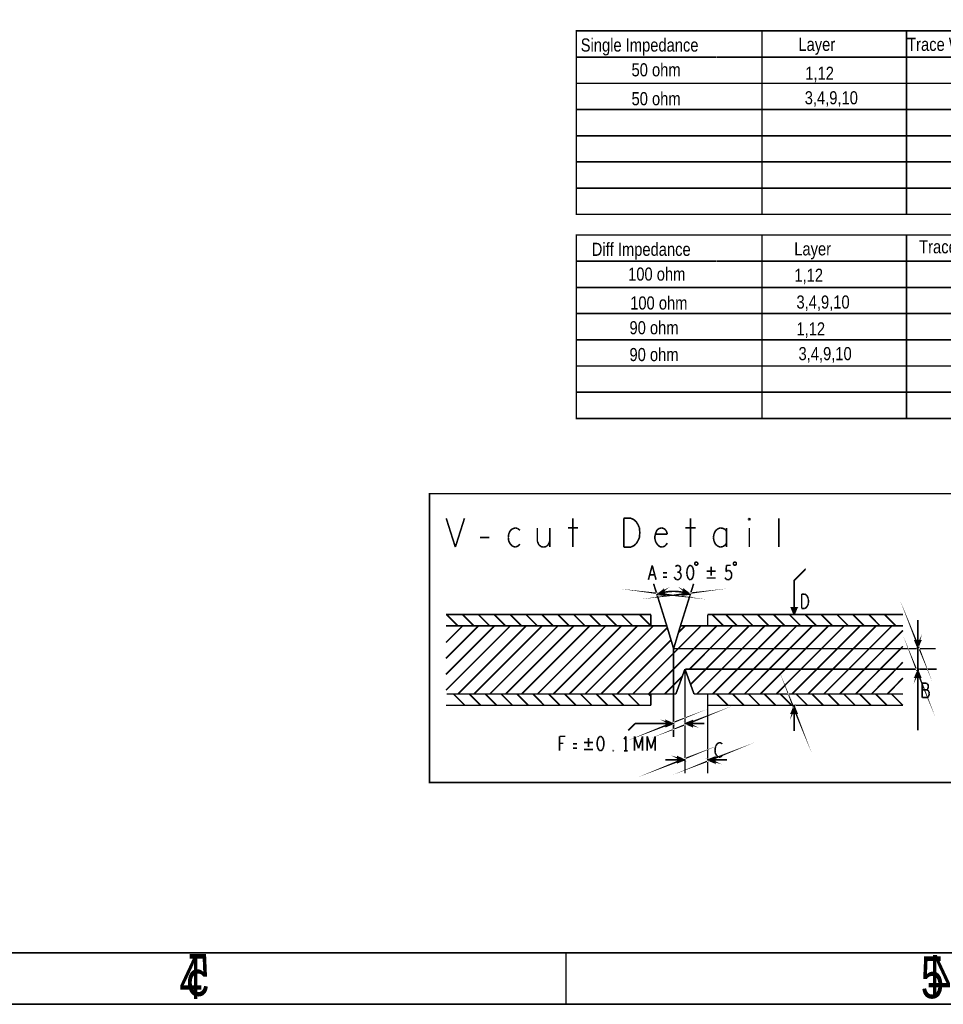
# Model space of a CAD drawing. Extents: x -53 to 531, y -106 to 304.
# Tile 48 of 66: x 186 to 276, y -106 to -11. Entities that reach past the tile are written whole.
import ezdxf

# ---------------------------------------------------------------- set-up
doc = ezdxf.new("R2010")
doc.units = 0
doc.layers.add('BOARD_GEOMETRY_DIMENSION', color=2, linetype='CONTINUOUS')
doc.layers.add('BOARD_GEOMETRY_SILKSCREEN_B', color=1, linetype='CONTINUOUS')

msp = doc.modelspace()

# ---------------------------------------------------------------- linework, layer by layer
at = {"layer": 'BOARD_GEOMETRY_DIMENSION'}
for points in [[(-52.793138, -106.154474), (531.20671, -106.154474), (531.20671, 303.845722), (-52.793138, 303.845722), (-52.793138, -106.154474)], [(-47.793148, -101.154484), (526.20672, -101.154484)], [(239.206786, -101.154484), (239.206786, -106.154474)]]:
    msp.add_lwpolyline(points, dxfattribs=at)
for points, const_width in [([(240.216436, -11.805412), (330.21651, -11.805412), (330.21651, -21.965412), (240.216436, -21.965412), (240.216436, -11.805412)], 0.151892), ([(258.2164, -11.805412), (258.2164, -21.919692)], 0.151892), ([(272.216372, -11.805412), (272.216372, -21.919692)], 0.151892), ([(253.75235, -14.345412), (240.216436, -14.345412)], 0.151892), ([(253.806452, -14.345412), (330.21651, -14.345412)], 0.151892), ([(240.216436, -16.885412), (330.21651, -16.885412)], 0.151892), ([(240.216436, -19.425412), (330.21651, -19.425412)], 0.151892), ([(330.21651, -21.965412), (330.21651, -24.505412), (240.216436, -24.505412), (240.216436, -21.965412)], 0.151892), ([(258.2164, -21.919692), (258.2164, -24.505412)], 0.151892), ([(272.216372, -21.919692), (272.216372, -24.505412)], 0.151892), ([(330.21651, -24.505412), (330.21651, -27.045412), (240.216436, -27.045412), (240.216436, -24.505412)], 0.151892), ([(258.2164, -24.459692), (258.2164, -27.045412)], 0.151892), ([(272.216372, -24.459692), (272.216372, -27.045412)], 0.151892), ([(330.21651, -27.045412), (330.21651, -29.585412), (240.216436, -29.585412), (240.216436, -27.045412)], 0.151892), ([(258.2164, -26.999692), (258.2164, -29.585412)], 0.151892), ([(272.216372, -26.999692), (272.216372, -29.585412)], 0.151892), ([(240.216436, -31.585408), (330.21651, -31.585408), (330.21651, -41.745408), (240.216436, -41.745408), (240.216436, -31.585408)], 0.151892), ([(258.2164, -31.585408), (258.2164, -41.739566)], 0.151892), ([(272.216372, -31.585408), (272.216372, -41.739566)], 0.151892), ([(253.75235, -34.125408), (240.216436, -34.125408)], 0.151892), ([(253.806452, -34.125408), (330.21651, -34.125408)], 0.151892), ([(240.216436, -36.665408), (330.21651, -36.665408)], 0.151892), ([(240.216436, -39.205408), (330.21651, -39.205408)], 0.151892), ([(330.21651, -41.745408), (330.21651, -44.285408), (240.216436, -44.285408), (240.216436, -41.745408)], 0.151892), ([(258.2164, -41.739566), (258.2164, -44.285408)], 0.151892), ([(272.216372, -41.745408), (272.216372, -44.285408)], 0.151892), ([(330.21651, -44.285408), (330.21651, -46.825408), (240.216436, -46.825408), (240.216436, -44.285408)], 0.151892), ([(258.2164, -44.279566), (258.2164, -46.825408)], 0.151892), ([(272.216372, -44.285408), (272.216372, -46.825408)], 0.151892), ([(330.21651, -46.825408), (330.21651, -49.365408), (240.216436, -49.365408), (240.216436, -46.825408)], 0.151892), ([(258.2164, -46.819566), (258.2164, -49.365408)], 0.151892), ([(272.216372, -46.825408), (272.216372, -49.365408)], 0.151892), ([(225.97491, -56.662828), (225.97491, -84.662772), (335.97469, -84.662772), (335.97469, -56.662828), (225.97491, -56.662828)], 0.1524), ([(227.60686, -59.044586), (228.491542, -61.838586)], 0.1524), ([(228.491542, -61.838586), (229.376478, -59.044586)], 0.1524), ([(239.891062, -59.044586), (239.891062, -61.838586)], 0.1524), ([(244.812312, -61.838586), (244.812312, -59.044586)], 0.1524), ([(244.812312, -59.044586), (245.519956, -59.044586)], 0.1524), ([(245.519956, -59.044586), (245.803166, -59.184286)], 0.1524), ([(245.803166, -59.184286), (246.01551, -59.370722)], 0.1524), ([(251.290582, -59.044586), (251.290582, -61.838586)], 0.1524), ([(256.919476, -59.091322), (256.990342, -59.044586)], 0.1524), ([(256.919476, -59.184286), (256.919476, -59.091322)], 0.1524), ([(256.990342, -59.231022), (256.919476, -59.184286)], 0.1524), ([(256.990342, -59.044586), (257.061208, -59.091322)], 0.1524), ([(257.061208, -59.184286), (256.990342, -59.231022)], 0.1524), ([(257.061208, -59.091322), (257.061208, -59.184286)], 0.1524), ([(259.840222, -61.838586), (259.840222, -59.044586)], 0.1524), ([(234.014264, -60.069222), (233.80192, -60.255404)], 0.1524), ([(234.297474, -59.976004), (234.014264, -60.069222)], 0.1524), ([(234.509818, -60.022486), (234.297474, -59.976004)], 0.1524), ([(234.757468, -60.208922), (234.509818, -60.022486)], 0.1524), ([(236.439456, -59.976004), (236.439456, -61.279786)], 0.1524), ([(237.642908, -61.838586), (237.642908, -59.976004)], 0.1524), ([(239.395508, -59.976004), (240.386616, -59.976004)], 0.1524), ([(246.01551, -59.370722), (246.192548, -59.650122)], 0.1524), ([(246.192548, -59.650122), (246.334026, -59.976004)], 0.1524), ([(246.334026, -59.976004), (246.369332, -60.441586)], 0.1524), ([(248.05132, -60.162186), (247.909842, -60.488322)], 0.1524), ([(248.263664, -60.022486), (248.05132, -60.162186)], 0.1524), ([(248.511568, -59.976004), (248.263664, -60.022486)], 0.1524), ([(248.759218, -60.069222), (248.511568, -59.976004)], 0.1524), ([(248.936256, -60.255404), (248.759218, -60.069222)], 0.1524), ([(250.795028, -59.976004), (251.786136, -59.976004)], 0.1524), ([(253.928118, -60.069222), (253.715774, -60.255404)], 0.1524), ([(254.176022, -59.976004), (253.928118, -60.069222)], 0.1524), ([(254.423672, -60.022486), (254.176022, -59.976004)], 0.1524), ([(254.636016, -60.115704), (254.423672, -60.022486)], 0.1524), ([(254.777494, -60.301886), (254.636016, -60.115704)], 0.1524), ([(254.777494, -61.838586), (254.777494, -59.976004)], 0.1524), ([(256.990342, -59.976004), (256.990342, -61.838586)], 0.1524), ([(230.881428, -60.907422), (231.801416, -60.907422)], 0.1524), ([(233.660442, -60.581286), (233.625136, -60.907422)], 0.1524), ([(233.625136, -60.907422), (233.660442, -61.233304)], 0.1524), ([(233.80192, -60.255404), (233.660442, -60.581286)], 0.1524), ([(246.334026, -60.907422), (246.192548, -61.233304)], 0.1524), ([(246.369332, -60.441586), (246.334026, -60.907422)], 0.1524), ([(247.909842, -60.488322), (247.838976, -60.767722)], 0.1524), ([(247.838976, -60.767722), (247.838976, -61.047122)], 0.1524), ([(247.838976, -61.047122), (247.909842, -61.326522)], 0.1524), ([(247.909842, -60.581286), (249.042428, -60.581286)], 0.1524), ([(249.042428, -60.581286), (248.936256, -60.255404)], 0.1524), ([(253.574296, -60.534804), (253.50343, -60.907422)], 0.1524), ([(253.50343, -60.907422), (253.574296, -61.279786)], 0.1524), ([(253.715774, -60.255404), (253.574296, -60.534804)], 0.1524), ([(233.660442, -61.233304), (233.80192, -61.512704)], 0.1524), ([(233.80192, -61.512704), (234.014264, -61.745622)], 0.1524), ([(234.014264, -61.745622), (234.297474, -61.838586)], 0.1524), ([(234.297474, -61.838586), (234.545378, -61.745622)], 0.1524), ([(234.545378, -61.745622), (234.757468, -61.559186)], 0.1524), ([(236.439456, -61.279786), (236.581188, -61.605922)], 0.1524), ([(236.581188, -61.605922), (236.793532, -61.792104)], 0.1524), ([(236.793532, -61.792104), (237.041182, -61.838586)], 0.1524), ([(237.041182, -61.838586), (237.288832, -61.792104)], 0.1524), ([(237.288832, -61.792104), (237.501176, -61.605922)], 0.1524), ([(237.501176, -61.605922), (237.642908, -61.279786)], 0.1524), ([(245.519956, -61.838586), (244.812312, -61.838586)], 0.1524), ([(245.803166, -61.698886), (245.519956, -61.838586)], 0.1524), ([(246.01551, -61.512704), (245.803166, -61.698886)], 0.1524), ([(246.192548, -61.233304), (246.01551, -61.512704)], 0.1524), ([(247.909842, -61.326522), (248.08688, -61.605922)], 0.1524), ([(248.08688, -61.605922), (248.299224, -61.792104)], 0.1524), ([(248.299224, -61.792104), (248.546874, -61.838586)], 0.1524), ([(248.546874, -61.838586), (248.794778, -61.745622)], 0.1524), ([(248.794778, -61.745622), (249.042428, -61.466222)], 0.1524), ([(253.574296, -61.279786), (253.715774, -61.559186)], 0.1524), ([(253.715774, -61.559186), (253.928118, -61.745622)], 0.1524), ([(253.928118, -61.745622), (254.176022, -61.838586)], 0.1524), ([(254.176022, -61.838586), (254.423672, -61.792104)], 0.1524), ([(254.423672, -61.792104), (254.636016, -61.652404)], 0.1524), ([(254.636016, -61.652404), (254.777494, -61.466222)], 0.1524), ([(247.203214, -65.005712), (247.575578, -63.608712)], 0.1524), ([(247.575578, -63.608712), (247.948196, -65.005712)], 0.1524), ([(249.959876, -63.63208), (249.825764, -63.725298)], 0.1524), ([(250.093988, -63.608712), (249.959876, -63.63208)], 0.1524), ([(250.2281, -63.678562), (250.093988, -63.608712)], 0.1524), ([(250.302522, -63.794894), (250.2281, -63.678562)], 0.1524), ([(250.332494, -63.934848), (250.302522, -63.794894)], 0.1524), ([(250.302522, -64.074548), (250.332494, -63.934848)], 0.1524), ([(250.995434, -63.91148), (250.95073, -64.097662)], 0.1524), ([(251.055124, -63.77178), (250.995434, -63.91148)], 0.1524), ([(251.144532, -63.655194), (251.055124, -63.77178)], 0.1524), ([(251.263658, -63.608712), (251.144532, -63.655194)], 0.1524), ([(251.383038, -63.655194), (251.263658, -63.608712)], 0.1524), ([(251.472446, -63.77178), (251.383038, -63.655194)], 0.1524), ([(251.531882, -63.91148), (251.472446, -63.77178)], 0.1524), ([(251.576586, -64.097662), (251.531882, -63.91148)], 0.1524), ([(253.27991, -63.73622), (253.27991, -64.61633)], 0.1524), ([(254.728218, -64.213994), (254.772922, -63.608712)], 0.1524), ([(254.772922, -63.608712), (255.175258, -63.608712)], 0.1524), ([(261.332218, -68.378578), (261.332218, -65.078356), (262.447786, -63.962788), (262.454898, -63.962788)], 0.1524), ([(247.814084, -64.516762), (247.337326, -64.516762)], 0.1524), ([(248.99874, -64.33058), (248.61139, -64.33058)], 0.1524), ([(248.61139, -64.74968), (248.99874, -64.74968)], 0.1524), ([(249.706638, -64.726312), (249.796046, -64.88938)], 0.1524), ([(249.796046, -64.88938), (249.915172, -64.982344)], 0.1524), ([(250.138692, -64.26073), (250.00458, -64.26073)], 0.1524), ([(250.138692, -64.26073), (250.2281, -64.19088)], 0.1524), ([(250.243086, -64.307212), (250.138692, -64.26073)], 0.1524), ([(250.16841, -64.982344), (250.28779, -64.866012)], 0.1524), ([(250.2281, -64.19088), (250.302522, -64.074548)], 0.1524), ([(250.347226, -64.423798), (250.243086, -64.307212)], 0.1524), ([(250.28779, -64.866012), (250.362212, -64.726312)], 0.1524), ([(250.377198, -64.586612), (250.347226, -64.423798)], 0.1524), ([(250.362212, -64.726312), (250.377198, -64.586612)], 0.1524), ([(250.95073, -64.097662), (250.935998, -64.307212)], 0.1524), ([(250.935998, -64.307212), (250.95073, -64.516762)], 0.1524), ([(250.95073, -64.516762), (250.995434, -64.703198)], 0.1524), ([(250.995434, -64.703198), (251.055124, -64.842898)], 0.1524), ([(251.055124, -64.842898), (251.144532, -64.95923)], 0.1524), ([(251.144532, -64.95923), (251.263658, -65.005712)], 0.1524), ([(251.263658, -65.005712), (251.383038, -64.95923)], 0.1524), ([(251.383038, -64.95923), (251.472446, -64.842898)], 0.1524), ([(251.472446, -64.842898), (251.531882, -64.703198)], 0.1524), ([(251.531882, -64.703198), (251.576586, -64.516762)], 0.1524), ([(251.591572, -64.307212), (251.576586, -64.097662)], 0.1524), ([(251.576586, -64.516762), (251.591572, -64.307212)], 0.1524), ([(252.839728, -64.176402), (253.719838, -64.176402)], 0.1524), ([(252.839728, -64.836294), (253.719838, -64.836294)], 0.1524), ([(254.624078, -64.796162), (254.713486, -64.912748)], 0.1524), ([(254.713486, -64.912748), (254.817626, -64.982344)], 0.1524), ([(254.86233, -64.12103), (254.728218, -64.213994)], 0.1524), ([(254.966724, -64.097662), (254.86233, -64.12103)], 0.1524), ([(254.951738, -65.005712), (255.08585, -64.95923)], 0.1524), ([(255.071118, -64.12103), (254.966724, -64.097662)], 0.1524), ([(255.175258, -64.213994), (255.071118, -64.12103)], 0.1524), ([(255.08585, -64.95923), (255.190244, -64.866012)], 0.1524), ([(255.249934, -64.33058), (255.175258, -64.213994)], 0.1524), ([(255.190244, -64.866012), (255.264666, -64.703198)], 0.1524), ([(255.279652, -64.516762), (255.249934, -64.33058)], 0.1524), ([(255.264666, -64.703198), (255.279652, -64.516762)], 0.1524), ([(248.98985, -69.478652), (247.89003, -65.95872), (247.704864, -65.39357)], 0.1524), ([(248.590308, -66.169032), (248.37644, -66.355722), (248.703592, -66.40195), (248.542302, -66.286634), (248.36374, -66.3067), (248.590308, -66.169032), (248.703592, -66.40195), (248.37644, -66.355722), (248.67489, -65.989454), (248.809256, -66.505836), (248.090436, -66.416174)], 0.1524), ([(249.915172, -64.982344), (250.049284, -65.005712)], 0.1524), ([(250.049284, -65.005712), (250.16841, -64.982344)], 0.1524), ([(250.309634, -69.478652), (251.409962, -65.95872), (251.591064, -65.39357)], 0.1524), ([(250.73102, -66.143632), (250.944888, -66.330322), (250.617736, -66.37655), (250.779026, -66.261234), (250.957588, -66.2813), (250.73102, -66.143632), (250.617736, -66.37655), (250.944888, -66.330322), (250.646438, -65.964054), (250.512072, -66.480436), (251.230892, -66.390774)], 0.1524), ([(254.817626, -64.982344), (254.951738, -65.005712)], 0.1524), ([(248.590308, -66.169032), (248.271792, -66.356738), (248.703592, -66.40195), (248.37644, -66.355722), (248.590308, -66.169032)], 0.1524), ([(250.73102, -66.143632), (251.049536, -66.331338), (250.617736, -66.37655), (250.944888, -66.330322), (250.73102, -66.143632)], 0.1524), ([(248.090944, -66.417698), (248.67489, -65.989454)], 0.1524), ([(248.37644, -66.355722), (248.590308, -66.169032)], 0.1524), ([(251.230384, -66.392298), (250.646438, -65.964054)], 0.1524), ([(250.944888, -66.330322), (250.73102, -66.143632)], 0.1524), ([(262.065008, -67.788536), (262.065008, -66.391536)], 0.1524), ([(262.065008, -66.391536), (262.363204, -66.391536)], 0.1524), ([(262.363204, -66.391536), (262.48233, -66.461386)], 0.1524), ([(262.48233, -66.461386), (262.571738, -66.554604)], 0.1524), ([(262.571738, -66.554604), (262.64616, -66.694304)], 0.1524), ([(262.64616, -66.694304), (262.70585, -66.857372)], 0.1524), ([(262.70585, -66.857372), (262.720836, -67.090036)], 0.1524), ([(261.332726, -68.377816), (261.065264, -67.70497), (261.598664, -67.70497), (261.319264, -68.08597), (261.192264, -67.78117), (261.446264, -67.83197), (261.370064, -68.08597)], 0.1524), ([(261.331202, -68.377816), (261.598664, -67.70497)], 0.1524), ([(262.363204, -67.788536), (262.065008, -67.788536)], 0.1524), ([(262.48233, -67.718686), (262.363204, -67.788536)], 0.1524), ([(262.571738, -67.625722), (262.48233, -67.718686)], 0.1524), ([(262.64616, -67.486022), (262.571738, -67.625722)], 0.1524), ([(262.70585, -67.322954), (262.64616, -67.486022)], 0.1524), ([(262.720836, -67.090036), (262.70585, -67.322954)], 0.1524), ([(273.435064, -71.03237), (273.333464, -71.38797), (273.181064, -70.98157), (273.308064, -71.28637), (273.435064, -71.03237)], 0.1524), ([(227.580952, -68.378578), (247.449848, -68.378578)], 0.1524), ([(228.74986, -69.478652), (227.649786, -68.378578)], 0.1524), ([(230.289862, -69.478652), (229.189788, -68.378578)], 0.1524), ([(231.829864, -69.478652), (230.72979, -68.378578)], 0.1524), ([(233.369866, -69.478652), (232.269792, -68.378578)], 0.1524), ([(234.909868, -69.478652), (233.809794, -68.378578)], 0.1524), ([(236.44987, -69.478652), (235.349796, -68.378578)], 0.1524), ([(237.989872, -69.478652), (236.889798, -68.378578)], 0.1524), ([(239.529874, -69.478652), (238.4298, -68.378578)], 0.1524), ([(241.069876, -69.478652), (239.969802, -68.378578)], 0.1524), ([(242.609878, -69.478652), (241.509804, -68.378578)], 0.1524), ([(244.14988, -69.478652), (243.049806, -68.378578)], 0.1524), ([(245.689882, -69.478652), (244.589808, -68.378578)], 0.1524), ([(247.449848, -69.478652), (246.349774, -68.378578)], 0.1524), ([(247.449848, -68.378578), (247.449848, -69.478652)], 0.1524), ([(252.949964, -68.378578), (252.949964, -69.478652)], 0.1524), ([(252.949964, -68.378578), (271.869916, -68.378578)], 0.1524), ([(254.489966, -69.478652), (253.389892, -68.378578)], 0.1524), ([(255.80975, -69.478652), (254.70993, -68.378578)], 0.1524), ([(257.349752, -69.478652), (256.249932, -68.378578)], 0.1524), ([(258.889754, -69.478652), (257.789934, -68.378578)], 0.1524), ([(260.429756, -69.478652), (259.329936, -68.378578)], 0.1524), ([(261.969758, -69.478652), (260.869938, -68.378578)], 0.1524), ([(263.50976, -69.478652), (262.40994, -68.378578)], 0.1524), ([(265.049762, -69.478652), (263.949942, -68.378578)], 0.1524), ([(266.589764, -69.478652), (265.489944, -68.378578)], 0.1524), ([(268.129766, -69.478652), (267.029946, -68.378578)], 0.1524), ([(269.669768, -69.478652), (268.569948, -68.378578)], 0.1524), ([(271.20977, -69.478652), (270.10995, -68.378578)], 0.1524), ([(233.810048, -69.478652), (227.580952, -75.707494)], 0.1524), ([(233.810048, -69.478652), (227.580952, -75.707494)], 0.1524), ([(233.810048, -69.478652), (227.580952, -75.707494)], 0.1524), ([(230.72979, -69.478652), (227.580952, -72.62749)], 0.1524), ([(232.270046, -69.478652), (227.580952, -74.167492)], 0.1524), ([(232.270046, -69.478652), (227.580952, -74.167492)], 0.1524), ([(229.189788, -69.478652), (227.580952, -71.087488)], 0.1524), ([(248.98985, -69.478652), (227.580952, -69.478652)], 0.1524), ([(228.969824, -69.478652), (228.74986, -69.478652)], 0.1524), ([(235.35005, -69.478652), (228.750114, -76.078588)], 0.1524), ([(235.35005, -69.478652), (228.750114, -76.078588)], 0.1524), ([(235.35005, -69.478652), (228.750114, -76.078588)], 0.1524), ([(235.35005, -69.478652), (228.750114, -76.078588)], 0.1524), ([(236.890052, -69.478652), (230.289608, -76.078588)], 0.1524), ([(236.890052, -69.478652), (230.289608, -76.078588)], 0.1524), ([(236.890052, -69.478652), (230.289608, -76.078588)], 0.1524), ([(236.890052, -69.478652), (230.289608, -76.078588)], 0.1524), ([(236.890052, -69.478652), (230.289608, -76.078588)], 0.1524), ([(230.509826, -69.478652), (230.289862, -69.478652)], 0.1524), ([(238.429546, -69.478652), (231.82961, -76.078588)], 0.1524), ([(238.429546, -69.478652), (231.82961, -76.078588)], 0.1524), ([(238.429546, -69.478652), (231.82961, -76.078588)], 0.1524), ([(238.429546, -69.478652), (231.82961, -76.078588)], 0.1524), ([(238.429546, -69.478652), (231.82961, -76.078588)], 0.1524), ([(238.429546, -69.478652), (231.82961, -76.078588)], 0.1524), ([(232.049828, -69.478652), (231.829864, -69.478652)], 0.1524), ([(239.969548, -69.478652), (233.369612, -76.078588)], 0.1524), ([(239.969548, -69.478652), (233.369612, -76.078588)], 0.1524), ([(239.969548, -69.478652), (233.369612, -76.078588)], 0.1524), ([(239.969548, -69.478652), (233.369612, -76.078588)], 0.1524), ([(239.969548, -69.478652), (233.369612, -76.078588)], 0.1524), ([(239.969548, -69.478652), (233.369612, -76.078588)], 0.1524), ([(239.969548, -69.478652), (233.369612, -76.078588)], 0.1524), ([(233.58983, -69.478652), (233.369866, -69.478652)], 0.1524), ([(241.50955, -69.478652), (234.909868, -76.078588)], 0.1524), ([(241.50955, -69.478652), (234.909868, -76.078588)], 0.1524), ([(241.50955, -69.478652), (234.909868, -76.078588)], 0.1524), ([(241.50955, -69.478652), (234.909868, -76.078588)], 0.1524), ([(241.50955, -69.478652), (234.909868, -76.078588)], 0.1524), ([(241.50955, -69.478652), (234.909868, -76.078588)], 0.1524), ([(241.50955, -69.478652), (234.909868, -76.078588)], 0.1524), ([(241.50955, -69.478652), (234.909868, -76.078588)], 0.1524), ([(235.129832, -69.478652), (234.909868, -69.478652)], 0.1524), ([(243.049806, -69.478652), (236.44987, -76.078588)], 0.1524), ([(243.049806, -69.478652), (236.44987, -76.078588)], 0.1524), ([(243.049806, -69.478652), (236.44987, -76.078588)], 0.1524), ([(243.049806, -69.478652), (236.44987, -76.078588)], 0.1524), ([(243.049806, -69.478652), (236.44987, -76.078588)], 0.1524), ([(243.049806, -69.478652), (236.44987, -76.078588)], 0.1524), ([(243.049806, -69.478652), (236.44987, -76.078588)], 0.1524), ([(243.049806, -69.478652), (236.44987, -76.078588)], 0.1524), ([(243.049806, -69.478652), (236.44987, -76.078588)], 0.1524), ([(236.669834, -69.478652), (236.44987, -69.478652)], 0.1524), ([(244.589808, -69.478652), (237.989872, -76.078588)], 0.1524), ([(244.589808, -69.478652), (237.989872, -76.078588)], 0.1524), ([(244.589808, -69.478652), (237.989872, -76.078588)], 0.1524), ([(244.589808, -69.478652), (237.989872, -76.078588)], 0.1524), ([(244.589808, -69.478652), (237.989872, -76.078588)], 0.1524), ([(244.589808, -69.478652), (237.989872, -76.078588)], 0.1524), ([(244.589808, -69.478652), (237.989872, -76.078588)], 0.1524), ([(244.589808, -69.478652), (237.989872, -76.078588)], 0.1524), ([(244.589808, -69.478652), (237.989872, -76.078588)], 0.1524), ([(244.589808, -69.478652), (237.989872, -76.078588)], 0.1524), ([(238.209836, -69.478652), (237.989872, -69.478652)], 0.1524), ([(246.12981, -69.478652), (239.529874, -76.078588)], 0.1524), ([(246.12981, -69.478652), (239.529874, -76.078588)], 0.1524), ([(246.12981, -69.478652), (239.529874, -76.078588)], 0.1524), ([(246.12981, -69.478652), (239.529874, -76.078588)], 0.1524), ([(246.12981, -69.478652), (239.529874, -76.078588)], 0.1524), ([(246.12981, -69.478652), (239.529874, -76.078588)], 0.1524), ([(246.12981, -69.478652), (239.529874, -76.078588)], 0.1524), ([(246.12981, -69.478652), (239.529874, -76.078588)], 0.1524), ([(246.12981, -69.478652), (239.529874, -76.078588)], 0.1524), ([(246.12981, -69.478652), (239.529874, -76.078588)], 0.1524), ([(239.749838, -69.478652), (239.529874, -69.478652)], 0.1524), ([(247.669812, -69.478652), (241.069876, -76.078588)], 0.1524), ([(247.669812, -69.478652), (241.069876, -76.078588)], 0.1524), ([(247.669812, -69.478652), (241.069876, -76.078588)], 0.1524), ([(247.669812, -69.478652), (241.069876, -76.078588)], 0.1524), ([(247.669812, -69.478652), (241.069876, -76.078588)], 0.1524), ([(247.669812, -69.478652), (241.069876, -76.078588)], 0.1524), ([(247.669812, -69.478652), (241.069876, -76.078588)], 0.1524), ([(247.669812, -69.478652), (241.069876, -76.078588)], 0.1524), ([(247.669812, -69.478652), (241.069876, -76.078588)], 0.1524), ([(247.669812, -69.478652), (241.069876, -76.078588)], 0.1524), ([(241.28984, -69.478652), (241.069876, -69.478652)], 0.1524), ([(242.829842, -69.478652), (242.609878, -69.478652)], 0.1524), ([(249.04065, -69.64807), (242.610132, -76.078588)], 0.1524), ([(249.04065, -69.64807), (242.610132, -76.078588)], 0.1524), ([(249.04065, -69.64807), (242.610132, -76.078588)], 0.1524), ([(244.369844, -69.478652), (244.14988, -69.478652)], 0.1524), ([(245.909846, -69.478652), (245.689882, -69.478652)], 0.1524), ([(252.290072, -69.478652), (245.690136, -76.078588)], 0.1524), ([(252.290072, -69.478652), (245.690136, -76.078588)], 0.1524), ([(252.290072, -69.478652), (245.690136, -76.078588)], 0.1524), ([(252.290072, -69.478652), (245.690136, -76.078588)], 0.1524), ([(252.290072, -69.478652), (245.690136, -76.078588)], 0.1524), ([(252.290072, -69.478652), (245.690136, -76.078588)], 0.1524), ([(252.290072, -69.478652), (245.690136, -76.078588)], 0.1524), ([(252.290072, -69.478652), (245.690136, -76.078588)], 0.1524), ([(252.290072, -69.478652), (245.690136, -76.078588)], 0.1524), ([(252.290072, -69.478652), (245.690136, -76.078588)], 0.1524), ([(253.829566, -69.478652), (247.22963, -76.078588)], 0.1524), ([(253.829566, -69.478652), (247.22963, -76.078588)], 0.1524), ([(253.829566, -69.478652), (247.22963, -76.078588)], 0.1524), ([(253.829566, -69.478652), (247.22963, -76.078588)], 0.1524), ([(253.829566, -69.478652), (247.22963, -76.078588)], 0.1524), ([(253.829566, -69.478652), (247.22963, -76.078588)], 0.1524), ([(253.829566, -69.478652), (247.22963, -76.078588)], 0.1524), ([(253.829566, -69.478652), (247.22963, -76.078588)], 0.1524), ([(253.829566, -69.478652), (247.22963, -76.078588)], 0.1524), ([(253.829566, -69.478652), (247.22963, -76.078588)], 0.1524), ([(248.98985, -69.478652), (249.649742, -71.678546)], 0.1524), ([(249.649742, -71.678546), (250.309634, -69.478652)], 0.1524), ([(250.75007, -69.478652), (250.120912, -70.107302)], 0.1524), ([(250.75007, -69.478652), (250.120912, -70.107302)], 0.1524), ([(250.75007, -69.478652), (250.120912, -70.107302)], 0.1524), ([(250.75007, -69.478652), (250.120912, -70.107302)], 0.1524), ([(250.75007, -69.478652), (250.120912, -70.107302)], 0.1524), ([(250.75007, -69.478652), (250.120912, -70.107302)], 0.1524), ([(250.75007, -69.478652), (250.120912, -70.107302)], 0.1524), ([(250.75007, -69.478652), (250.120912, -70.107302)], 0.1524), ([(250.75007, -69.478652), (250.120912, -70.107302)], 0.1524), ([(250.75007, -69.478652), (250.120912, -70.107302)], 0.1524), ([(250.309634, -69.478652), (271.869916, -69.478652)], 0.1524), ([(255.358646, -69.489574), (251.189998, -73.658476)], 0.1524), ([(256.953512, -69.478652), (251.299726, -75.132692)], 0.1524), ([(256.953512, -69.478652), (251.50826, -74.924158)], 0.1524), ([(256.953512, -69.478652), (251.50826, -74.924158)], 0.1524), ([(256.953512, -69.478652), (251.50826, -74.924158)], 0.1524), ([(256.953512, -69.478652), (251.50826, -74.924158)], 0.1524), ([(256.953512, -69.478652), (251.50826, -74.924158)], 0.1524), ([(256.953512, -69.478652), (251.50826, -74.924158)], 0.1524), ([(256.953512, -69.478652), (251.50826, -74.924158)], 0.1524), ([(256.953512, -69.478652), (251.50826, -74.924158)], 0.1524), ([(258.493514, -69.478652), (251.893578, -76.078588)], 0.1524), ([(258.493514, -69.478652), (251.893578, -76.078588)], 0.1524), ([(258.493514, -69.478652), (251.893578, -76.078588)], 0.1524), ([(258.493514, -69.478652), (251.893578, -76.078588)], 0.1524), ([(258.493514, -69.478652), (251.893578, -76.078588)], 0.1524), ([(258.493514, -69.478652), (251.893578, -76.078588)], 0.1524), ([(258.493514, -69.478652), (251.893578, -76.078588)], 0.1524), ([(258.493514, -69.478652), (251.893578, -76.078588)], 0.1524), ([(258.493514, -69.478652), (251.893578, -76.078588)], 0.1524), ([(258.493514, -69.478652), (251.893578, -76.078588)], 0.1524), ([(260.03377, -69.478652), (253.433834, -76.078588)], 0.1524), ([(260.03377, -69.478652), (253.433834, -76.078588)], 0.1524), ([(260.03377, -69.478652), (253.433834, -76.078588)], 0.1524), ([(260.03377, -69.478652), (253.433834, -76.078588)], 0.1524), ([(260.03377, -69.478652), (253.433834, -76.078588)], 0.1524), ([(260.03377, -69.478652), (253.433834, -76.078588)], 0.1524), ([(260.03377, -69.478652), (253.433834, -76.078588)], 0.1524), ([(260.03377, -69.478652), (253.433834, -76.078588)], 0.1524), ([(260.03377, -69.478652), (253.433834, -76.078588)], 0.1524), ([(254.70993, -69.478652), (254.489966, -69.478652)], 0.1524), ([(261.573772, -69.478652), (254.973836, -76.078588)], 0.1524), ([(261.573772, -69.478652), (254.973836, -76.078588)], 0.1524), ([(261.573772, -69.478652), (254.973836, -76.078588)], 0.1524), ([(261.573772, -69.478652), (254.973836, -76.078588)], 0.1524), ([(261.573772, -69.478652), (254.973836, -76.078588)], 0.1524), ([(261.573772, -69.478652), (254.973836, -76.078588)], 0.1524), ([(261.573772, -69.478652), (254.973836, -76.078588)], 0.1524), ([(261.573772, -69.478652), (254.973836, -76.078588)], 0.1524), ([(261.573772, -69.478652), (254.973836, -76.078588)], 0.1524), ([(256.029968, -69.478652), (255.80975, -69.478652)], 0.1524), ([(263.113774, -69.478652), (256.513838, -76.078588)], 0.1524), ([(263.113774, -69.478652), (256.513838, -76.078588)], 0.1524), ([(263.113774, -69.478652), (256.513838, -76.078588)], 0.1524), ([(263.113774, -69.478652), (256.513838, -76.078588)], 0.1524), ([(263.113774, -69.478652), (256.513838, -76.078588)], 0.1524), ([(263.113774, -69.478652), (256.513838, -76.078588)], 0.1524), ([(263.113774, -69.478652), (256.513838, -76.078588)], 0.1524), ([(263.113774, -69.478652), (256.513838, -76.078588)], 0.1524), ([(263.113774, -69.478652), (256.513838, -76.078588)], 0.1524), ([(263.113774, -69.478652), (256.513838, -76.078588)], 0.1524), ([(257.56997, -69.478652), (257.349752, -69.478652)], 0.1524), ([(264.653776, -69.478652), (258.05384, -76.078588)], 0.1524), ([(264.653776, -69.478652), (258.05384, -76.078588)], 0.1524), ([(264.653776, -69.478652), (258.05384, -76.078588)], 0.1524), ([(264.653776, -69.478652), (258.05384, -76.078588)], 0.1524), ([(264.653776, -69.478652), (258.05384, -76.078588)], 0.1524), ([(264.653776, -69.478652), (258.05384, -76.078588)], 0.1524), ([(264.653776, -69.478652), (258.05384, -76.078588)], 0.1524), ([(264.653776, -69.478652), (258.05384, -76.078588)], 0.1524), ([(264.653776, -69.478652), (258.05384, -76.078588)], 0.1524), ([(264.653776, -69.478652), (258.05384, -76.078588)], 0.1524), ([(259.109972, -69.478652), (258.889754, -69.478652)], 0.1524), ([(266.193778, -69.478652), (259.594096, -76.078588)], 0.1524), ([(266.193778, -69.478652), (259.594096, -76.078588)], 0.1524), ([(266.193778, -69.478652), (259.594096, -76.078588)], 0.1524), ([(266.193778, -69.478652), (259.594096, -76.078588)], 0.1524), ([(266.193778, -69.478652), (259.594096, -76.078588)], 0.1524), ([(266.193778, -69.478652), (259.594096, -76.078588)], 0.1524), ([(266.193778, -69.478652), (259.594096, -76.078588)], 0.1524), ([(266.193778, -69.478652), (259.594096, -76.078588)], 0.1524), ([(266.193778, -69.478652), (259.594096, -76.078588)], 0.1524), ([(266.193778, -69.478652), (259.594096, -76.078588)], 0.1524), ([(260.649974, -69.478652), (260.429756, -69.478652)], 0.1524), ([(267.734034, -69.478652), (261.134098, -76.078588)], 0.1524), ([(267.734034, -69.478652), (261.134098, -76.078588)], 0.1524), ([(267.734034, -69.478652), (261.134098, -76.078588)], 0.1524), ([(267.734034, -69.478652), (261.134098, -76.078588)], 0.1524), ([(267.734034, -69.478652), (261.134098, -76.078588)], 0.1524), ([(267.734034, -69.478652), (261.134098, -76.078588)], 0.1524), ([(267.734034, -69.478652), (261.134098, -76.078588)], 0.1524), ([(267.734034, -69.478652), (261.134098, -76.078588)], 0.1524), ([(267.734034, -69.478652), (261.134098, -76.078588)], 0.1524), ([(262.189976, -69.478652), (261.969758, -69.478652)], 0.1524), ([(269.274036, -69.478652), (262.6741, -76.078588)], 0.1524), ([(269.274036, -69.478652), (262.6741, -76.078588)], 0.1524), ([(269.274036, -69.478652), (262.6741, -76.078588)], 0.1524), ([(269.274036, -69.478652), (262.6741, -76.078588)], 0.1524), ([(269.274036, -69.478652), (262.6741, -76.078588)], 0.1524), ([(269.274036, -69.478652), (262.6741, -76.078588)], 0.1524), ([(269.274036, -69.478652), (262.6741, -76.078588)], 0.1524), ([(269.274036, -69.478652), (262.6741, -76.078588)], 0.1524), ([(263.729978, -69.478652), (263.50976, -69.478652)], 0.1524), ([(270.814038, -69.478652), (264.213594, -76.078588)], 0.1524), ([(270.814038, -69.478652), (264.213594, -76.078588)], 0.1524), ([(270.814038, -69.478652), (264.213594, -76.078588)], 0.1524), ([(270.814038, -69.478652), (264.213594, -76.078588)], 0.1524), ([(270.814038, -69.478652), (264.213594, -76.078588)], 0.1524), ([(270.814038, -69.478652), (264.213594, -76.078588)], 0.1524), ([(270.814038, -69.478652), (264.213594, -76.078588)], 0.1524), ([(265.269726, -69.478652), (265.049762, -69.478652)], 0.1524), ([(266.809728, -69.478652), (266.589764, -69.478652)], 0.1524), ([(268.34973, -69.478652), (268.129766, -69.478652)], 0.1524), ([(269.889732, -69.478652), (269.669768, -69.478652)], 0.1524), ([(271.429734, -69.478652), (271.20977, -69.478652)], 0.1524), ([(273.319748, -73.65873), (273.319748, -68.890896)], 0.1524), ([(271.869916, -69.91858), (265.753596, -76.078588)], 0.1524), ([(273.206464, -74.33437), (273.308064, -73.97877), (273.460464, -74.38517), (273.333464, -74.08037), (273.206464, -74.33437)], 0.1524), ([(244.150134, -76.078588), (249.395996, -70.831964)], 0.1524), ([(244.150134, -76.078588), (249.395996, -70.831964)], 0.1524), ([(244.150134, -76.078588), (249.395996, -70.831964)], 0.1524), ([(244.150134, -76.078588), (249.395996, -70.831964)], 0.1524), ([(244.150134, -76.078588), (249.395996, -70.831964)], 0.1524), ([(244.150134, -76.078588), (249.395996, -70.831964)], 0.1524), ([(244.150134, -76.078588), (249.395996, -70.831964)], 0.1524), ([(244.150134, -76.078588), (249.395996, -70.831964)], 0.1524), ([(267.293598, -76.078588), (271.869916, -71.458582)], 0.1524), ([(273.435064, -71.03237), (273.308064, -71.28637), (273.181064, -70.98157), (273.333464, -71.10857), (273.358864, -71.28637), (273.435064, -71.03237), (273.181064, -70.98157), (273.308064, -71.28637), (273.587464, -70.90537), (273.054064, -70.90537), (273.321526, -71.578216)], 0.1524), ([(273.308064, -71.28637), (273.435064, -71.03237)], 0.1524), ([(273.320002, -71.578216), (273.587464, -70.90537)], 0.1524), ([(249.574812, -71.678546), (275.049996, -71.678546)], 0.1524), ([(249.649742, -71.678546), (249.649742, -80.258666)], 0.1524), ([(268.8336, -76.078588), (271.869916, -72.998584)], 0.1524), ([(250.48591, -74.362564), (248.769886, -76.078588)], 0.1524), ([(249.86996, -76.078588), (250.749816, -73.658476)], 0.1524), ([(250.749816, -73.658476), (250.749816, -83.778598)], 0.1524), ([(250.749816, -73.658476), (251.629926, -76.078588)], 0.1524), ([(250.774962, -73.65873), (275.162264, -73.65873)], 0.1524), ([(261.217664, -77.81417), (261.319264, -77.45857), (261.471664, -77.86497), (261.344664, -77.56017), (261.217664, -77.81417)], 0.1524), ([(273.206464, -74.33437), (273.333464, -74.08037), (273.460464, -74.38517), (273.308064, -74.25817), (273.282664, -74.08037), (273.206464, -74.33437), (273.460464, -74.38517), (273.333464, -74.08037), (273.054064, -74.46137), (273.587464, -74.46137), (273.320002, -73.788524)], 0.1524), ([(273.321526, -73.788524), (273.054064, -74.46137)], 0.1524), ([(273.333464, -74.08037), (273.206464, -74.33437)], 0.1524), ([(273.319748, -73.65873), (273.319748, -79.605632)], 0.1524), ([(270.373856, -76.078588), (271.869916, -74.538586)], 0.1524), ([(273.74723, -75.027282), (273.74723, -76.424282)], 0.1524), ([(274.149566, -75.027282), (273.74723, -75.027282)], 0.1524), ([(274.253706, -75.097132), (274.149566, -75.027282)], 0.1524), ([(274.313396, -75.19035), (274.253706, -75.097132)], 0.1524), ([(274.343114, -75.33005), (274.313396, -75.19035)], 0.1524), ([(274.313396, -75.493118), (274.343114, -75.33005)], 0.1524), ([(249.86996, -76.078588), (227.649786, -76.078588)], 0.1524), ([(229.409752, -77.178662), (228.309932, -76.078588)], 0.1524), ([(230.949754, -77.178662), (229.849934, -76.078588)], 0.1524), ([(232.489756, -77.178662), (231.389936, -76.078588)], 0.1524), ([(234.029758, -77.178662), (232.929938, -76.078588)], 0.1524), ([(235.56976, -77.178662), (234.46994, -76.078588)], 0.1524), ([(237.109762, -77.178662), (236.009942, -76.078588)], 0.1524), ([(238.649764, -77.178662), (237.549944, -76.078588)], 0.1524), ([(240.189766, -77.178662), (239.089946, -76.078588)], 0.1524), ([(241.729768, -77.178662), (240.629694, -76.078588)], 0.1524), ([(243.26977, -77.178662), (242.169696, -76.078588)], 0.1524), ([(244.809772, -77.178662), (243.709698, -76.078588)], 0.1524), ([(246.349774, -77.178662), (245.2497, -76.078588)], 0.1524), ([(247.449848, -76.298552), (247.229884, -76.078588)], 0.1524), ([(247.449848, -77.178662), (247.449848, -76.078588)], 0.1524), ([(251.629926, -76.078588), (271.869916, -76.078588)], 0.1524), ([(252.949964, -77.178662), (252.949964, -76.078588)], 0.1524), ([(254.929894, -77.178662), (253.82982, -76.078588)], 0.1524), ([(256.469896, -77.178662), (255.369822, -76.078588)], 0.1524), ([(258.009898, -77.178662), (256.909824, -76.078588)], 0.1524), ([(259.5499, -77.178662), (258.449826, -76.078588)], 0.1524), ([(261.089902, -77.178662), (259.989828, -76.078588)], 0.1524), ([(262.629904, -77.178662), (261.52983, -76.078588)], 0.1524), ([(264.169906, -77.178662), (263.069832, -76.078588)], 0.1524), ([(265.709908, -77.178662), (264.609834, -76.078588)], 0.1524), ([(267.24991, -77.178662), (266.149836, -76.078588)], 0.1524), ([(268.789912, -77.178662), (267.689838, -76.078588)], 0.1524), ([(270.329914, -77.178662), (269.22984, -76.078588)], 0.1524), ([(271.869916, -77.178662), (270.769842, -76.078588)], 0.1524), ([(274.209002, -75.6793), (273.74723, -75.6793)], 0.1524), ([(273.74723, -76.424282), (274.238974, -76.424282)], 0.1524), ([(274.209002, -75.6793), (274.268692, -75.60945)], 0.1524), ([(274.313396, -75.725782), (274.209002, -75.6793)], 0.1524), ([(274.238974, -76.424282), (274.343114, -76.331318)], 0.1524), ([(274.268692, -75.60945), (274.313396, -75.493118)], 0.1524), ([(274.402804, -75.865482), (274.313396, -75.725782)], 0.1524), ([(274.343114, -76.331318), (274.402804, -76.191618)], 0.1524), ([(274.432522, -76.02855), (274.402804, -75.865482)], 0.1524), ([(274.402804, -76.191618), (274.432522, -76.02855)], 0.1524), ([(247.449848, -77.178662), (227.580952, -77.178662)], 0.1524), ([(229.629716, -77.178662), (229.409752, -77.178662)], 0.1524), ([(231.169718, -77.178662), (230.949754, -77.178662)], 0.1524), ([(232.70972, -77.178662), (232.489756, -77.178662)], 0.1524), ([(234.249722, -77.178662), (234.029758, -77.178662)], 0.1524), ([(235.789724, -77.178662), (235.56976, -77.178662)], 0.1524), ([(237.329726, -77.178662), (237.109762, -77.178662)], 0.1524), ([(238.869728, -77.178662), (238.649764, -77.178662)], 0.1524), ([(240.40973, -77.178662), (240.189766, -77.178662)], 0.1524), ([(241.949732, -77.178662), (241.729768, -77.178662)], 0.1524), ([(243.489734, -77.178662), (243.26977, -77.178662)], 0.1524), ([(245.029736, -77.178662), (244.809772, -77.178662)], 0.1524), ([(246.569738, -77.178662), (246.349774, -77.178662)], 0.1524), ([(251.337064, -79.05877), (250.981464, -78.95717), (251.387864, -78.80477), (251.083064, -78.93177), (251.337064, -79.05877)], 0.1524), ([(252.949964, -77.178662), (252.949964, -83.778598)], 0.1524), ([(271.869916, -77.178662), (252.949964, -77.178662)], 0.1524), ([(255.149858, -77.178662), (254.929894, -77.178662)], 0.1524), ([(256.68986, -77.178662), (256.469896, -77.178662)], 0.1524), ([(258.229862, -77.178662), (258.009898, -77.178662)], 0.1524), ([(259.769864, -77.178662), (259.5499, -77.178662)], 0.1524), ([(261.217664, -77.81417), (261.344664, -77.56017), (261.471664, -77.86497), (261.319264, -77.73797), (261.293864, -77.56017), (261.217664, -77.81417), (261.471664, -77.86497), (261.344664, -77.56017), (261.065264, -77.94117), (261.598664, -77.94117), (261.331202, -77.268324)], 0.1524), ([(261.332726, -77.268324), (261.065264, -77.94117)], 0.1524), ([(261.309866, -77.178662), (261.089902, -77.178662)], 0.1524), ([(261.334504, -77.178662), (261.334504, -79.673704)], 0.1524), ([(262.849868, -77.178662), (262.629904, -77.178662)], 0.1524), ([(264.38987, -77.178662), (264.169906, -77.178662)], 0.1524), ([(265.929872, -77.178662), (265.709908, -77.178662)], 0.1524), ([(267.469874, -77.178662), (267.24991, -77.178662)], 0.1524), ([(269.009876, -77.178662), (268.789912, -77.178662)], 0.1524), ([(270.549878, -77.178662), (270.329914, -77.178662)], 0.1524), ([(249.051064, -78.83017), (249.406664, -78.93177), (249.000264, -79.08417), (249.305064, -78.95717), (249.051064, -78.83017)], 0.1524), ([(261.344664, -77.56017), (261.217664, -77.81417)], 0.1524), ([(245.909846, -78.938628), (245.2497, -79.59852)], 0.1524), ([(249.649742, -78.938628), (245.909846, -78.938628)], 0.1524), ([(249.051064, -78.83017), (249.305064, -78.95717), (249.000264, -79.08417), (249.127264, -78.93177), (249.305064, -78.90637), (249.051064, -78.83017), (249.000264, -79.08417), (249.305064, -78.95717), (248.924064, -78.67777), (248.924064, -79.21117), (249.59691, -78.943708)], 0.1524), ([(249.59691, -78.945232), (248.924064, -78.67777)], 0.1524), ([(249.305064, -78.95717), (249.051064, -78.83017)], 0.1524), ([(250.75007, -78.938628), (252.637036, -78.938628)], 0.1524), ([(251.337064, -79.05877), (251.083064, -78.93177), (251.387864, -78.80477), (251.260864, -78.95717), (251.083064, -78.98257), (251.337064, -79.05877), (251.387864, -78.80477), (251.083064, -78.93177), (251.464064, -79.21117), (251.464064, -78.67777), (250.791218, -78.945232)], 0.1524), ([(250.791218, -78.943708), (251.464064, -79.21117)], 0.1524), ([(251.083064, -78.93177), (251.337064, -79.05877)], 0.1524), ([(238.59363, -80.18145), (239.16005, -80.18145)], 0.1524), ([(238.59363, -81.57845), (238.59363, -80.18145)], 0.1524), ([(242.445794, -80.228186), (242.356386, -80.344518)], 0.1524), ([(242.56492, -80.18145), (242.445794, -80.228186)], 0.1524), ([(242.684046, -80.228186), (242.56492, -80.18145)], 0.1524), ([(242.773454, -80.344518), (242.684046, -80.228186)], 0.1524), ([(245.02364, -80.18145), (244.844824, -80.46085)], 0.1524), ([(245.02364, -81.57845), (245.02364, -80.18145)], 0.1524), ([(245.86565, -81.57845), (245.86565, -80.18145)], 0.1524), ([(245.86565, -80.18145), (246.253, -81.345786)], 0.1524), ([(246.253, -81.345786), (246.640604, -80.18145)], 0.1524), ([(246.640604, -80.18145), (246.640604, -81.57845)], 0.1524), ([(247.09501, -81.57845), (247.09501, -80.18145)], 0.1524), ([(247.09501, -80.18145), (247.48236, -81.345786)], 0.1524), ([(247.48236, -81.345786), (247.869964, -80.18145)], 0.1524), ([(247.869964, -80.18145), (247.869964, -81.57845)], 0.1524), ([(238.951262, -80.856836), (238.59363, -80.856836)], 0.1524), ([(240.300002, -80.903318), (239.912398, -80.903318)], 0.1524), ([(240.959894, -80.786478), (241.83975, -80.786478)], 0.1524), ([(241.399822, -80.34655), (241.399822, -81.22666)], 0.1524), ([(242.251992, -80.6704), (242.237006, -80.87995)], 0.1524), ([(242.237006, -80.87995), (242.251992, -81.0895)], 0.1524), ([(242.296696, -80.484218), (242.251992, -80.6704)], 0.1524), ([(242.251992, -81.0895), (242.296696, -81.275936)], 0.1524), ([(242.356386, -80.344518), (242.296696, -80.484218)], 0.1524), ([(242.833144, -80.484218), (242.773454, -80.344518)], 0.1524), ([(242.877848, -80.6704), (242.833144, -80.484218)], 0.1524), ([(242.833144, -81.275936), (242.877848, -81.0895)], 0.1524), ([(242.892834, -80.87995), (242.877848, -80.6704)], 0.1524), ([(242.877848, -81.0895), (242.892834, -80.87995)], 0.1524), ([(250.168664, -82.33537), (250.524264, -82.43697), (250.117864, -82.58937), (250.422664, -82.46237), (250.168664, -82.33537)], 0.1524), ([(253.521464, -82.58937), (253.165864, -82.48777), (253.572264, -82.33537), (253.267464, -82.46237), (253.521464, -82.58937)], 0.1524), ([(253.736856, -81.123536), (253.677166, -81.356454)], 0.1524), ([(253.811278, -80.983836), (253.736856, -81.123536)], 0.1524), ([(253.915672, -80.867504), (253.811278, -80.983836)], 0.1524), ([(254.049784, -80.797654), (253.915672, -80.867504)], 0.1524), ([(254.16891, -80.797654), (254.049784, -80.797654)], 0.1524), ([(254.273304, -80.844136), (254.16891, -80.797654)], 0.1524), ([(254.362712, -80.913986), (254.273304, -80.844136)], 0.1524), ([(239.912398, -81.322418), (240.300002, -81.322418)], 0.1524), ([(240.959894, -81.446624), (241.83975, -81.446624)], 0.1524), ([(242.296696, -81.275936), (242.356386, -81.415636)], 0.1524), ([(242.356386, -81.415636), (242.445794, -81.531968)], 0.1524), ([(242.445794, -81.531968), (242.56492, -81.57845)], 0.1524), ([(242.56492, -81.57845), (242.684046, -81.531968)], 0.1524), ([(242.684046, -81.531968), (242.773454, -81.415636)], 0.1524), ([(242.773454, -81.415636), (242.833144, -81.275936)], 0.1524), ([(243.764562, -81.555336), (243.79428, -81.531968)], 0.1524), ([(243.764562, -81.601818), (243.764562, -81.555336)], 0.1524), ([(243.79428, -81.625186), (243.764562, -81.601818)], 0.1524), ([(243.79428, -81.531968), (243.823998, -81.555336)], 0.1524), ([(243.823998, -81.601818), (243.79428, -81.625186)], 0.1524), ([(243.823998, -81.555336), (243.823998, -81.601818)], 0.1524), ([(244.844824, -81.57845), (245.202456, -81.57845)], 0.1524), ([(250.168664, -82.33537), (250.422664, -82.46237), (250.117864, -82.58937), (250.244864, -82.43697), (250.422664, -82.41157), (250.168664, -82.33537), (250.117864, -82.58937), (250.422664, -82.46237), (250.041664, -82.18297), (250.041664, -82.71637), (250.71451, -82.448908)], 0.1524), ([(253.677166, -81.356454), (253.662434, -81.566004)], 0.1524), ([(253.662434, -81.566004), (253.692152, -81.775554)], 0.1524), ([(253.692152, -81.775554), (253.736856, -81.915254)], 0.1524), ([(253.736856, -81.915254), (253.826264, -82.054954)], 0.1524), ([(253.826264, -82.054954), (253.930658, -82.148172)], 0.1524), ([(253.930658, -82.148172), (254.034798, -82.194654)], 0.1524), ([(254.139192, -82.194654), (254.243586, -82.148172)], 0.1524), ([(254.243586, -82.148172), (254.332994, -82.078322)], 0.1524), ([(254.332994, -82.078322), (254.407416, -81.985104)], 0.1524), ([(250.749562, -82.45856), (248.862596, -82.45856)], 0.1524), ([(250.71451, -82.450432), (250.041664, -82.18297)], 0.1524), ([(250.422664, -82.46237), (250.168664, -82.33537)], 0.1524), ([(250.749816, -83.778598), (250.749816, -82.45856)], 0.1524), ([(252.950218, -82.45856), (254.83693, -82.45856)], 0.1524), ([(253.521464, -82.58937), (253.267464, -82.46237), (253.572264, -82.33537), (253.445264, -82.48777), (253.267464, -82.51317), (253.521464, -82.58937), (253.572264, -82.33537), (253.267464, -82.46237), (253.648464, -82.74177), (253.648464, -82.20837), (252.975618, -82.475832)], 0.1524), ([(252.975618, -82.474308), (253.648464, -82.74177)], 0.1524), ([(253.267464, -82.46237), (253.521464, -82.58937)], 0.1524), ([(254.034798, -82.194654), (254.139192, -82.194654)], 0.1524)]:
    msp.add_lwpolyline(points, dxfattribs=dict(at, const_width=const_width))
at = {"layer": 'BOARD_GEOMETRY_DIMENSION', "const_width": 0.1524}
for points in [[(251.993654, -63.441834, 1.000411), (251.697236, -63.442088, 0.999589), (251.993654, -63.441834)], [(255.733804, -63.441834, 1.000412), (255.43764, -63.442088, 0.999588), (255.733804, -63.441834)], [(251.264674, -66.42481, 0.186693), (248.037096, -66.422778)]]:
    msp.add_lwpolyline(points, format="xyb", dxfattribs=at)
at = {"layer": 'BOARD_GEOMETRY_SILKSCREEN_B'}
for points in [[(531.206964, -106.154474), (-52.792884, -106.154474), (-52.792884, 303.845722), (531.206964, 303.845722), (531.206964, -106.154474)], [(526.206974, -101.154484), (-47.792894, -101.154484)], [(239.206786, -101.154484), (239.206786, -106.154474)]]:
    msp.add_lwpolyline(points, dxfattribs=at)

# ---------------------------------------------------------------- texts
at = {"layer": 'BOARD_GEOMETRY_DIMENSION'}
for s, height, width, p in [('Trace Width(mil)', 1.27, 0.84, (272.286222, -13.742924)), ('Single Impedance', 1.27, 0.84, (240.64468, -13.80871)), ('Layer', 1.27, 0.84, (261.744714, -13.742924)), ('50 ohm', 1.27, 0.84, (245.570756, -16.208756)), ('1,12', 1.27, 0.84, (262.40994, -16.54302)), ('50 ohm', 1.27, 0.84, (245.570756, -19.008598)), ('3,4,9,10', 1.27, 0.84, (262.357616, -18.919698)), ('Diff Impedance', 1.27, 0.84, (241.709956, -33.608772)), ('Layer', 1.27, 0.84, (261.344664, -33.562798)), ('Trace W/S(mil)', 1.27, 0.84, (273.45132, -33.3629)), ('100 ohm', 1.27, 0.84, (245.23827, -36.008818)), ('1,12', 1.27, 0.84, (261.357618, -36.119562)), ('100 ohm', 1.27, 0.84, (245.438168, -38.808914)), ('3,4,9,10', 1.27, 0.84, (261.55777, -38.719506)), ('90 ohm', 1.27, 0.84, (245.370858, -41.208706)), ('1,12', 1.27, 0.84, (261.55777, -41.319704)), ('90 ohm', 1.27, 0.84, (245.370858, -43.808904)), ('3,4,9,10', 1.27, 0.84, (261.757668, -43.719496)), ('4', 4.064, 0.75, (201.73188, -105.654348)), ('5', 4.064, 0.75, (273.598894, -105.571544))]:
    msp.add_text(s, height=height, dxfattribs=dict(at, width=width)).set_placement(p)
at = {"layer": 'BOARD_GEOMETRY_SILKSCREEN_B', "text_generation_flag": 2, "width": 0.75}
for s, p in [('5', (204.664564, -105.342944)), ('4', (276.531578, -105.425748))]:
    msp.add_text(s, height=4.064, dxfattribs=at).set_placement(p)

doc.saveas('drawing.dxf')
